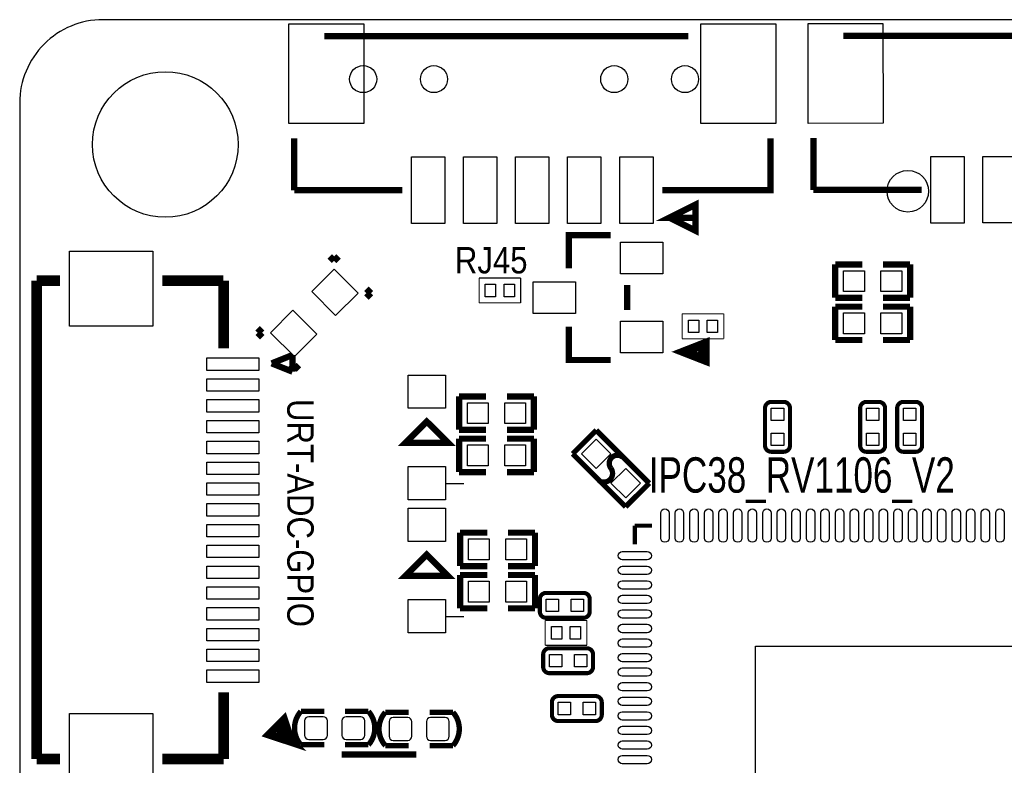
# Model space of a CAD drawing. Extents: x -20.5 to 20.5, y -20 to 20.
# Tile 2 of 3: x -20.5 to 3.2, y 2.1 to 20. Entities that reach past the tile are written whole.
import ezdxf

# ---------------------------------------------------------------- set-up
doc = ezdxf.new("R2010")
doc.units = 0
for name, color, linetype in [('BG_OUTLINE', 5, 'CONTINUOUS'), ('PG_SILKSCREEN_TOP', 254, 'CONTINUOUS'), ('PIN_TOP', 12, 'CONTINUOUS')]:
    doc.layers.add(name, color=color, linetype=linetype)

msp = doc.modelspace()

# ---------------------------------------------------------------- linework, layer by layer
at = {"layer": 'BG_OUTLINE'}
msp.add_lwpolyline([(20.5, -18), (20.5, 17.9999, 0.41422), (18.5, 19.9999), (-18.4999, 19.9999, 0.41422), (-20.4999, 17.9999), (-20.4999, -18, 0.414213), (-18.4999, -20), (18.5, -20, 0.414213), (20.5, -18)], format="xyb", dxfattribs=at)
at = {"layer": 'PG_SILKSCREEN_TOP'}
for points, const_width in [([(-4.4288, 19.6022), (-13.1817, 19.6022)], 0.1524), ([(5.5463, 19.6166), (-0.7046, 19.6098)], 0.1524), ([(-13.903, 17.1511), (-13.903, 15.9014)], 0.1524), ([(-5.0537, 15.9014), (-2.4552, 15.9014), (-2.4552, 17.1511)], 0.1524), ([(-1.4259, 17.158), (-1.4245, 15.9083)], 0.1524), ([(-13.903, 15.9014), (-11.3046, 15.9014)], 0.1524), ([(-1.4245, 15.9083), (1.1739, 15.9111)], 0.1524), ([(-4.8844, 15.24), (-4.2596, 14.9276), (-4.2596, 15.5524), (-4.8844, 15.24), (-4.2596, 15.24)], 0.1524), ([(-6.3, 14.8201), (-7.3, 14.8201), (-7.3, 14.02)], 0.1501), ([(-13.052, 14.2016), (-12.9442, 14.3094)], 0.1524), ([(-12.9442, 14.3094), (-12.8364, 14.2016)], 0.1524), ([(-0.2489, 14.1173), (-0.8992, 14.1173)], 0.1499), ([(-0.8992, 14.1173), (-0.8992, 13.3147)], 0.1499), ([(0.2489, 14.1173), (0.8992, 14.1173)], 0.1499), ([(0.8992, 14.1173), (0.8992, 13.3147)], 0.1499), ([(-20.0905, 13.7246), (-19.5317, 13.7246)], 0.254), ([(-20.0905, 13.7246), (-20.0905, 2.226)], 0.254), ([(-17.0704, 13.7246), (-15.6023, 13.7246)], 0.254), ([(-15.5972, 13.7246), (-15.5972, 12.099)], 0.254), ([(-9.4604, 13.1903), (-9.4604, 13.7897)], 0.0254), ([(-9.4604, 13.7897), (-8.4596, 13.7897)], 0.0254), ([(-8.4596, 13.7897), (-8.4596, 13.1903)], 0.0254), ([(-12.0606, 13.4258), (-12.1684, 13.5336)], 0.1524), ([(-12.1684, 13.318), (-12.0606, 13.4258)], 0.1524), ([(-5.9, 13.02), (-5.9, 13.62)], 0.1501), ([(-0.8992, 13.3147), (-0.2489, 13.3147)], 0.1499), ([(0.8992, 13.3147), (0.2489, 13.3147)], 0.1499), ([(-8.4596, 13.1903), (-9.4604, 13.1903)], 0.0254), ([(-0.2489, 13.1013), (-0.8992, 13.1013)], 0.1499), ([(-0.8992, 13.1013), (-0.8992, 12.2987)], 0.1499), ([(0.2489, 13.1013), (0.8992, 13.1013)], 0.1499), ([(0.8992, 13.1013), (0.8992, 12.2987)], 0.1499), ([(-4.5804, 12.3305), (-4.5804, 12.9295)], 0.0254), ([(-4.5804, 12.9295), (-3.5796, 12.9295)], 0.0254), ([(-3.5796, 12.9295), (-3.5796, 12.3305)], 0.0254), ([(-14.6718, 12.5818), (-14.7796, 12.474)], 0.1524), ([(-14.7796, 12.474), (-14.6718, 12.3663)], 0.1524), ([(-7.3, 12.62), (-7.3, 11.8199), (-6.3, 11.8199)], 0.1501), ([(-4.6292, 12.0152), (-3.9891, 11.7653), (-3.9891, 12.2651), (-4.6292, 12.0152)], 0.1501), ([(-3.5796, 12.3305), (-4.5804, 12.3305)], 0.0254), ([(-0.8992, 12.2987), (-0.2489, 12.2987)], 0.1499), ([(0.8992, 12.2987), (0.2489, 12.2987)], 0.1499), ([(-4.4992, 12.0152), (-4.1192, 11.8852), (-4.1192, 12.1452), (-4.4992, 12.0152)], 0.1999), ([(-14.444, 11.7383), (-13.9437, 11.939)], 0.1499), ([(-13.9437, 11.5377), (-13.9437, 11.939)], 0.1499), ([(-13.9437, 11.5377), (-14.444, 11.7383)], 0.1499), ([(-13.896, 11.5904), (-14.0037, 11.6982)], 0.1524), ([(-13.7882, 11.6982), (-13.896, 11.5904)], 0.1524), ([(-9.9406, 10.1413), (-9.9406, 10.9439)], 0.1499), ([(-9.9406, 10.9439), (-9.2903, 10.9439)], 0.1499), ([(-8.1422, 10.9439), (-8.7925, 10.9439)], 0.1499), ([(-8.1422, 10.1413), (-8.1422, 10.9439)], 0.1499), ([(-10.7178, 10.3394), (-10.2098, 9.8314), (-11.2258, 9.8314), (-10.7178, 10.3394)], 0.1524), ([(-9.2903, 10.1413), (-9.9406, 10.1413)], 0.1499), ([(-8.7925, 10.1413), (-8.1422, 10.1413)], 0.1499), ([(-6.6421, 10.1296), (-7.2096, 9.5621)], 0.127), ([(-5.3704, 8.8579), (-6.6421, 10.1296)], 0.127), ([(-9.9406, 9.1253), (-9.9406, 9.9279)], 0.1499), ([(-9.9406, 9.9279), (-9.2903, 9.9279)], 0.1499), ([(-8.1422, 9.9279), (-8.7925, 9.9279)], 0.1499), ([(-8.1422, 9.1253), (-8.1422, 9.9279)], 0.1499), ([(-7.2096, 9.5621), (-5.9379, 8.2904)], 0.127), ([(-9.2903, 9.1253), (-9.9406, 9.1253)], 0.1499), ([(-8.7925, 9.1253), (-8.1422, 9.1253)], 0.1499), ([(-5.9379, 8.2904), (-5.3704, 8.8579)], 0.127), ([(-5.7179, 7.3886), (-5.7179, 7.8382)], 0.0991), ([(-5.7179, 7.8382), (-5.3013, 7.8382)], 0.0991), ([(-9.9152, 6.8647), (-9.9152, 7.6673)], 0.1499), ([(-9.9152, 7.6673), (-9.2649, 7.6673)], 0.1499), ([(-8.1168, 7.6673), (-8.7671, 7.6673)], 0.1499), ([(-8.1168, 6.8647), (-8.1168, 7.6673)], 0.1499), ([(-10.7178, 7.139), (-10.2098, 6.631), (-11.2258, 6.631), (-10.7178, 7.139)], 0.1524), ([(-9.2649, 6.8647), (-9.9152, 6.8647)], 0.1499), ([(-8.7671, 6.8647), (-8.1168, 6.8647)], 0.1499), ([(-9.9152, 5.8487), (-9.9152, 6.6513)], 0.1499), ([(-9.9152, 6.6513), (-9.2649, 6.6513)], 0.1499), ([(-8.1168, 6.6513), (-8.7671, 6.6513)], 0.1499), ([(-8.1168, 5.8487), (-8.1168, 6.6513)], 0.1499), ([(-9.2649, 5.8487), (-9.9152, 5.8487)], 0.1499), ([(-8.7671, 5.8487), (-8.1168, 5.8487)], 0.1499), ([(-7.8704, 5.5597), (-6.8696, 5.5597)], 0.0254), ([(-7.8704, 4.9603), (-7.8704, 5.5597)], 0.0254), ([(-6.8696, 5.5597), (-6.8696, 4.9603)], 0.0254), ([(-6.8696, 4.9603), (-7.8704, 4.9603)], 0.0254), ([(-15.5972, 3.8262), (-15.5972, 2.226)], 0.254), ([(-13.9726, 2.6412), (-14.1486, 3.169), (-14.5024, 2.8152), (-13.9726, 2.6412), (-14.2548, 2.9231)], 0.2007), ([(-11.7128, 3.3513), (-11.1489, 3.3513)], 0.1295), ([(-10.0872, 3.3513), (-10.6511, 3.3513)], 0.1295), ([(-13.7428, 2.5687), (-13.1789, 2.5687)], 0.1295), ([(-12.1172, 2.5687), (-12.6811, 2.5687)], 0.1295), ([(-10.9644, 2.3336), (-12.7628, 2.3336)], 0.1524), ([(-20.0905, 2.226), (-19.5317, 2.226)], 0.254), ([(-17.0704, 2.226), (-15.5972, 2.226)], 0.254)]:
    msp.add_lwpolyline(points, dxfattribs=dict(at, const_width=const_width))
for points, const_width in [([(-1.9879, 9.7622), (-1.9879, 10.6614, 0.414559), (-2.1377, 10.8112), (-2.4375, 10.8112, 0.414647), (-2.5873, 10.6614), (-2.5873, 9.7622, 0.41465), (-2.4375, 9.6124), (-2.1377, 9.6124, 0.414561), (-1.9879, 9.7622)], 0.0991), ([(0.2981, 9.7622), (0.2981, 10.6614, 0.414654), (0.1483, 10.8112), (-0.1515, 10.8112, 0.414647), (-0.3013, 10.6614), (-0.3013, 9.7622, 0.414555), (-0.1515, 9.6124), (0.1483, 9.6124, 0.414562), (0.2981, 9.7622)], 0.0991), ([(1.1871, 9.7622), (1.1871, 10.6614, 0.414509), (1.0373, 10.8112), (0.7375, 10.8112, 0.414602), (0.5877, 10.6614), (0.5877, 9.7622, 0.4147), (0.7375, 9.6124), (1.0373, 9.6124, 0.414581), (1.1871, 9.7622)], 0.0991), ([(-6.0062, 9.4794, 0.923226), (-6.2882, 9.2118)], 0.127), ([(-6.2882, 9.2118, -0.827036), (-6.581, 8.919)], 0.127), ([(-6.9504, 6.2197), (-7.8496, 6.2197, 0.414566), (-7.9994, 6.0699), (-7.9994, 5.7701, 0.414556), (-7.8496, 5.6203), (-6.9504, 5.6203, 0.414643), (-6.8006, 5.7701), (-6.8006, 6.0699, 0.414653), (-6.9504, 6.2197)], 0.0991), ([(-6.8704, 4.8897), (-7.7696, 4.8897, 0.414567), (-7.9194, 4.7399), (-7.9194, 4.4401, 0.414621), (-7.7696, 4.2903), (-6.8704, 4.2903, 0.414634), (-6.7206, 4.4401), (-6.7206, 4.7399, 0.414614), (-6.8704, 4.8897)], 0.0991), ([(-6.6604, 3.7397), (-7.5596, 3.7397, 0.41456), (-7.7094, 3.5899), (-7.7094, 3.2901, 0.414636), (-7.5596, 3.1403), (-6.6604, 3.1403, 0.414649), (-6.5106, 3.2901), (-6.5106, 3.5899, 0.414572), (-6.6604, 3.7397)], 0.0991), ([(-13.1789, 3.3713), (-13.7428, 3.3713, 0.378831), (-13.7428, 2.5687)], 0.1295), ([(-12.6811, 3.3713), (-12.1172, 3.3713, -0.378831), (-12.1172, 2.5687)], 0.1295), ([(-11.1489, 2.5487), (-11.7128, 2.5487, -0.378843), (-11.7128, 3.3513)], 0.1295), ([(-10.6511, 2.5487), (-10.0872, 2.5487, 0.378818), (-10.0872, 3.3513)], 0.1295)]:
    msp.add_lwpolyline(points, format="xyb", dxfattribs=dict(at, const_width=const_width))
for points in [[(-10.2479, 8.8535), (-9.8288, 8.8535)], [(-10.2479, 5.6531), (-9.8288, 5.6531)]]:
    msp.add_lwpolyline(points, dxfattribs=at)
at = {"layer": 'PIN_TOP'}
for points in [[(-12.22785, 19.90065), (-12.22785, 17.50035), (-14.02875, 17.50035), (-14.02875, 19.90065)], [(-2.32945, 19.90065), (-2.32945, 17.50035), (-4.13035, 17.50035), (-4.13035, 19.90065)], [(0.24635, 19.90932), (0.24895, 17.50903), (-1.55195, 17.50708), (-1.55455, 19.90737)], [(-10.27975, 16.7015), (-10.27975, 15.1013), (-11.07985, 15.1013), (-11.07985, 16.7015)], [(-9.03005, 16.7015), (-9.03005, 15.1013), (-9.83015, 15.1013), (-9.83015, 16.7015)], [(-7.78035, 16.7015), (-7.78035, 15.1013), (-8.58045, 15.1013), (-8.58045, 16.7015)], [(-6.53065, 16.7015), (-6.53065, 15.1013), (-7.33075, 15.1013), (-7.33075, 16.7015)], [(-5.27845, 16.7015), (-5.27845, 15.1013), (-6.07855, 15.1013), (-6.07855, 16.7015)], [(2.19788, 16.71223), (2.19962, 15.11203), (1.39952, 15.11117), (1.39778, 16.71137)], [(3.44758, 16.71363), (3.44932, 15.11343), (2.64922, 15.11257), (2.64748, 16.71277)], [(-5.042, 13.889), (-6.058, 13.889), (-6.058, 14.651), (-5.042, 14.651)], [(-19.3018, 14.43205), (-17.3028, 14.43205), (-17.3028, 12.63115), (-19.3018, 12.63115)], [(-12.94406, 14.00068), (-12.36932, 13.42594), (-12.90814, 12.88712), (-13.48288, 13.46186)], [(-0.6998, 13.4658), (-0.6998, 13.9662), (-0.1994, 13.9662), (-0.1994, 13.4658)], [(0.1994, 13.4658), (0.1994, 13.9662), (0.6998, 13.9662), (0.6998, 13.4658)], [(-9.06165, 13.63985), (-9.06165, 13.34015), (-9.31055, 13.34015), (-9.31055, 13.63985)], [(-8.60945, 13.63985), (-8.60945, 13.34015), (-8.85835, 13.34015), (-8.85835, 13.63985)], [(-7.142, 12.939), (-8.158, 12.939), (-8.158, 13.701), (-7.142, 13.701)], [(-13.93186, 13.01288), (-13.35712, 12.43814), (-13.89594, 11.89932), (-14.47068, 12.47406)], [(-4.18165, 12.77985), (-4.18165, 12.48015), (-4.43055, 12.48015), (-4.43055, 12.77985)], [(-3.72945, 12.77985), (-3.72945, 12.48015), (-3.97835, 12.48015), (-3.97835, 12.77985)], [(-0.6998, 12.4498), (-0.6998, 12.9502), (-0.1994, 12.9502), (-0.1994, 12.4498)], [(0.1994, 12.4498), (0.1994, 12.9502), (0.6998, 12.9502), (0.6998, 12.4498)], [(-5.042, 11.989), (-6.058, 11.989), (-6.058, 12.751), (-5.042, 12.751)], [(-16.00615, 11.86785), (-14.75645, 11.86785), (-14.75645, 11.56815), (-16.00615, 11.56815)], [(-16.00615, 11.36745), (-14.75645, 11.36745), (-14.75645, 11.06775), (-16.00615, 11.06775)], [(-10.2682, 10.65815), (-11.1674, 10.65815), (-11.1674, 11.45825), (-10.2682, 11.45825)], [(-16.00615, 10.86715), (-14.75645, 10.86715), (-14.75645, 10.56745), (-16.00615, 10.56745)], [(-9.2408, 10.7928), (-9.2408, 10.2924), (-9.7412, 10.2924), (-9.7412, 10.7928)], [(-8.3416, 10.7928), (-8.3416, 10.2924), (-8.842, 10.2924), (-8.842, 10.7928)], [(-2.13775, 10.36165), (-2.43745, 10.36165), (-2.43745, 10.66135), (-2.13775, 10.66135)], [(0.14825, 10.36165), (-0.15145, 10.36165), (-0.15145, 10.66135), (0.14825, 10.66135)], [(1.03725, 10.36165), (0.73755, 10.36165), (0.73755, 10.66135), (1.03725, 10.66135)], [(-16.00615, 10.36675), (-14.75645, 10.36675), (-14.75645, 10.06705), (-16.00615, 10.06705)], [(-2.13775, 9.76225), (-2.43745, 9.76225), (-2.43745, 10.06195), (-2.13775, 10.06195)], [(0.14825, 9.76225), (-0.15145, 9.76225), (-0.15145, 10.06195), (0.14825, 10.06195)], [(1.03725, 9.76225), (0.73755, 9.76225), (0.73755, 10.06195), (1.03725, 10.06195)], [(-16.00615, 9.86635), (-14.75645, 9.86635), (-14.75645, 9.56665), (-16.00615, 9.56665)], [(-9.2408, 9.7768), (-9.2408, 9.2764), (-9.7412, 9.2764), (-9.7412, 9.7768)], [(-8.3416, 9.7768), (-8.3416, 9.2764), (-8.842, 9.2764), (-8.842, 9.7768)], [(-6.28996, 9.5638), (-6.6438, 9.20996), (-6.99764, 9.5638), (-6.6438, 9.91764)], [(-16.00615, 9.36595), (-14.75645, 9.36595), (-14.75645, 9.06625), (-16.00615, 9.06625)], [(-10.2682, 8.45855), (-11.1674, 8.45855), (-11.1674, 9.25865), (-10.2682, 9.25865)], [(-5.58236, 8.8562), (-5.9362, 8.50236), (-6.29004, 8.8562), (-5.9362, 9.21004)], [(-16.00615, 8.86555), (-14.75645, 8.86555), (-14.75645, 8.56585), (-16.00615, 8.56585)], [(-16.00615, 8.36775), (-14.75645, 8.36775), (-14.75645, 8.06805), (-16.00615, 8.06805)], [(-10.2682, 7.45775), (-11.1674, 7.45775), (-11.1674, 8.25785), (-10.2682, 8.25785)], [(-16.00615, 7.86735), (-14.75645, 7.86735), (-14.75645, 7.56765), (-16.00615, 7.56765)], [(-16.00615, 7.36695), (-14.75645, 7.36695), (-14.75645, 7.06725), (-16.00615, 7.06725)], [(-9.2154, 7.5162), (-9.2154, 7.0158), (-9.7158, 7.0158), (-9.7158, 7.5162)], [(-8.3162, 7.5162), (-8.3162, 7.0158), (-8.8166, 7.0158), (-8.8166, 7.5162)], [(-16.00615, 6.86665), (-14.75645, 6.86665), (-14.75645, 6.56695), (-16.00615, 6.56695)], [(-9.2154, 6.5002), (-9.2154, 5.9998), (-9.7158, 5.9998), (-9.7158, 6.5002)], [(-8.3162, 6.5002), (-8.3162, 5.9998), (-8.8166, 5.9998), (-8.8166, 6.5002)], [(-16.00615, 6.36625), (-14.75645, 6.36625), (-14.75645, 6.06655), (-16.00615, 6.06655)], [(-10.2682, 5.25815), (-11.1674, 5.25815), (-11.1674, 6.05825), (-10.2682, 6.05825)], [(-7.54985, 6.06985), (-7.54985, 5.77015), (-7.84955, 5.77015), (-7.84955, 6.06985)], [(-6.95045, 6.06985), (-6.95045, 5.77015), (-7.25015, 5.77015), (-7.25015, 6.06985)], [(-16.00615, 5.86585), (-14.75645, 5.86585), (-14.75645, 5.56615), (-16.00615, 5.56615)], [(-16.00615, 5.36805), (-14.75645, 5.36805), (-14.75645, 5.06835), (-16.00615, 5.06835)], [(-7.7206, 5.1101), (-7.7206, 5.4098), (-7.4717, 5.4098), (-7.4717, 5.1101)], [(-7.2684, 5.1101), (-7.2684, 5.4098), (-7.0195, 5.4098), (-7.0195, 5.1101)], [(-16.00615, 4.86765), (-14.75645, 4.86765), (-14.75645, 4.56795), (-16.00615, 4.56795)], [(-7.46985, 4.73985), (-7.46985, 4.44015), (-7.76955, 4.44015), (-7.76955, 4.73985)], [(-6.87045, 4.73985), (-6.87045, 4.44015), (-7.17015, 4.44015), (-7.17015, 4.73985)], [(3.68145, -1.56115), (-2.81845, -1.56115), (-2.81845, 4.93875), (3.68145, 4.93875)], [(-16.00615, 4.36725), (-14.75645, 4.36725), (-14.75645, 4.06755), (-16.00615, 4.06755)], [(-7.25985, 3.58985), (-7.25985, 3.29015), (-7.55955, 3.29015), (-7.55955, 3.58985)], [(-6.66045, 3.58985), (-6.66045, 3.29015), (-6.96015, 3.29015), (-6.96015, 3.58985)], [(-19.3018, 3.31955), (-17.3028, 3.31955), (-17.3028, 1.51865), (-19.3018, 1.51865)]]:
    msp.add_lwpolyline(points, close=True, dxfattribs=at)
for points in [[(-4.89355, 8.1378), (-4.89355, 7.5384, -1), (-5.09425, 7.5384), (-5.09425, 8.1378, -1)], [(-4.54305, 8.1378), (-4.54305, 7.5384, -1), (-4.74375, 7.5384), (-4.74375, 8.1378, -1)], [(-4.19255, 8.1378), (-4.19255, 7.5384, -1), (-4.39325, 7.5384), (-4.39325, 8.1378, -1)], [(-3.84205, 8.1378), (-3.84205, 7.5384, -1), (-4.04275, 7.5384), (-4.04275, 8.1378, -1)], [(-3.49405, 8.1378), (-3.49405, 7.5384, -1), (-3.69475, 7.5384), (-3.69475, 8.1378, -1)], [(-3.14355, 8.1378), (-3.14355, 7.5384, -1), (-3.34425, 7.5384), (-3.34425, 8.1378, -1)], [(-2.79305, 8.1378), (-2.79305, 7.5384, -1), (-2.99375, 7.5384), (-2.99375, 8.1378, -1)], [(-2.44245, 8.1378), (-2.44245, 7.5384, -1), (-2.64315, 7.5384), (-2.64315, 8.1378, -1)], [(-2.09455, 8.1378), (-2.09455, 7.5384, -1), (-2.29525, 7.5384), (-2.29525, 8.1378, -1)], [(-1.74395, 8.1378), (-1.74395, 7.5384, -1), (-1.94465, 7.5384), (-1.94465, 8.1378, -1)], [(-1.39345, 8.1378), (-1.39345, 7.5384, -1), (-1.59415, 7.5384), (-1.59415, 8.1378, -1)], [(-1.04295, 8.1378), (-1.04295, 7.5384, -1), (-1.24365, 7.5384), (-1.24365, 8.1378, -1)], [(-0.69245, 8.1378), (-0.69245, 7.5384, -1), (-0.89315, 7.5384), (-0.89315, 8.1378, -1)], [(-0.34195, 8.1378), (-0.34195, 7.5384, -1), (-0.54265, 7.5384), (-0.54265, 8.1378, -1)], [(0.00605, 8.1378), (0.00605, 7.5384, -1), (-0.19465, 7.5384), (-0.19465, 8.1378, -1)], [(0.35655, 8.1378), (0.35655, 7.5384, -1), (0.15585, 7.5384), (0.15585, 8.1378, -1)], [(0.70715, 8.1378), (0.70715, 7.5384, -1), (0.50645, 7.5384), (0.50645, 8.1378, -1)], [(1.05765, 8.1378), (1.05765, 7.5384, -1), (0.85695, 7.5384), (0.85695, 8.1378, -1)], [(1.40565, 8.1378), (1.40565, 7.5384, -1), (1.20495, 7.5384), (1.20495, 8.1378, -1)], [(1.75615, 8.1378), (1.75615, 7.5384, -1), (1.55545, 7.5384), (1.55545, 8.1378, -1)], [(2.10665, 8.1378), (2.10665, 7.5384, -1), (1.90595, 7.5384), (1.90595, 8.1378, -1)], [(2.45715, 8.1378), (2.45715, 7.5384, -1), (2.25645, 7.5384), (2.25645, 8.1378, -1)], [(2.80765, 8.1378), (2.80765, 7.5384, -1), (2.60695, 7.5384), (2.60695, 8.1378, -1)], [(3.15825, 8.1378), (3.15825, 7.5384, -1), (2.95755, 7.5384), (2.95755, 8.1378, -1)], [(-6.0175, 7.21455), (-5.4181, 7.21455, -1), (-5.4181, 7.01385), (-6.0175, 7.01385, -1)], [(-6.0175, 6.86405), (-5.4181, 6.86405, -1), (-5.4181, 6.66335), (-6.0175, 6.66335, -1)], [(-6.0175, 6.51355), (-5.4181, 6.51355, -1), (-5.4181, 6.31285), (-6.0175, 6.31285, -1)], [(-6.0175, 6.16305), (-5.4181, 6.16305, -1), (-5.4181, 5.96235), (-6.0175, 5.96235, -1)], [(-6.0175, 5.81505), (-5.4181, 5.81505, -1), (-5.4181, 5.61435), (-6.0175, 5.61435, -1)], [(-6.0175, 5.46455), (-5.4181, 5.46455, -1), (-5.4181, 5.26385), (-6.0175, 5.26385, -1)], [(-6.0175, 5.11405), (-5.4181, 5.11405, -1), (-5.4181, 4.91335), (-6.0175, 4.91335, -1)], [(-6.0175, 4.76345), (-5.4181, 4.76345, -1), (-5.4181, 4.56275), (-6.0175, 4.56275, -1)], [(-6.0175, 4.41555), (-5.4181, 4.41555, -1), (-5.4181, 4.21485), (-6.0175, 4.21485, -1)], [(-6.0175, 4.06495), (-5.4181, 4.06495, -1), (-5.4181, 3.86425), (-6.0175, 3.86425, -1)], [(-6.0175, 3.71445), (-5.4181, 3.71445, -1), (-5.4181, 3.51375), (-6.0175, 3.51375, -1)], [(-6.0175, 3.36395), (-5.4181, 3.36395, -1), (-5.4181, 3.16325), (-6.0175, 3.16325, -1)], [(-13.1053, 2.7947), (-13.1053, 3.1453, 0.41248), (-13.2043, 3.2443), (-13.5549, 3.2443, 0.41248), (-13.6539, 3.1453), (-13.6539, 2.7947, 0.41248), (-13.5549, 2.6957), (-13.2043, 2.6957, 0.41248)], [(-12.2061, 2.7947), (-12.2061, 3.1453, 0.41248), (-12.3051, 3.2443), (-12.6557, 3.2443, 0.41248), (-12.7547, 3.1453), (-12.7547, 2.7947, 0.41248), (-12.6557, 2.6957), (-12.3051, 2.6957, 0.41248)], [(-11.6239, 3.1253), (-11.6239, 2.7747, 0.41248), (-11.5249, 2.6757), (-11.1743, 2.6757, 0.41248), (-11.0753, 2.7747), (-11.0753, 3.1253, 0.41248), (-11.1743, 3.2243), (-11.5249, 3.2243, 0.41248)], [(-10.7247, 3.1253), (-10.7247, 2.7747, 0.41248), (-10.6257, 2.6757), (-10.2751, 2.6757, 0.41248), (-10.1761, 2.7747), (-10.1761, 3.1253, 0.41248), (-10.2751, 3.2243), (-10.6257, 3.2243, 0.41248)], [(-6.0175, 3.01345), (-5.4181, 3.01345, -1), (-5.4181, 2.81275), (-6.0175, 2.81275, -1)], [(-6.0175, 2.66295), (-5.4181, 2.66295, -1), (-5.4181, 2.46225), (-6.0175, 2.46225, -1)], [(-6.0175, 2.31495), (-5.4181, 2.31495, -1), (-5.4181, 2.11425), (-6.0175, 2.11425, -1)]]:
    msp.add_lwpolyline(points, format="xyb", close=True, dxfattribs=at)
for centre, radius in [((-17, 17), 1.75005), ((-12.245, 18.5709), 0.325), ((-10.545, 18.5709), 0.325), ((-6.212, 18.5709), 0.325), ((-4.512, 18.5709), 0.325), ((0.8442, 15.876), 0.5)]:
    msp.add_circle(centre, radius, dxfattribs=at)

# ---------------------------------------------------------------- texts
at = {"layer": 'PG_SILKSCREEN_TOP'}
for s, height, width, p in [('RJ45', 0.635, 0.88, (-10.04, 13.9)), ('IPC38_RV1106_V2', 0.85, 0.741176, (-5.38, 8.63))]:
    msp.add_text(s, height=height, dxfattribs=dict(at, width=width)).set_placement(p)
at = {"layer": 'PG_SILKSCREEN_TOP', "width": 0.88}
msp.add_text('URT-ADC-GPIO', height=0.635, rotation=270, dxfattribs=at).set_placement((-14.07, 10.88))

doc.saveas('drawing.dxf')
